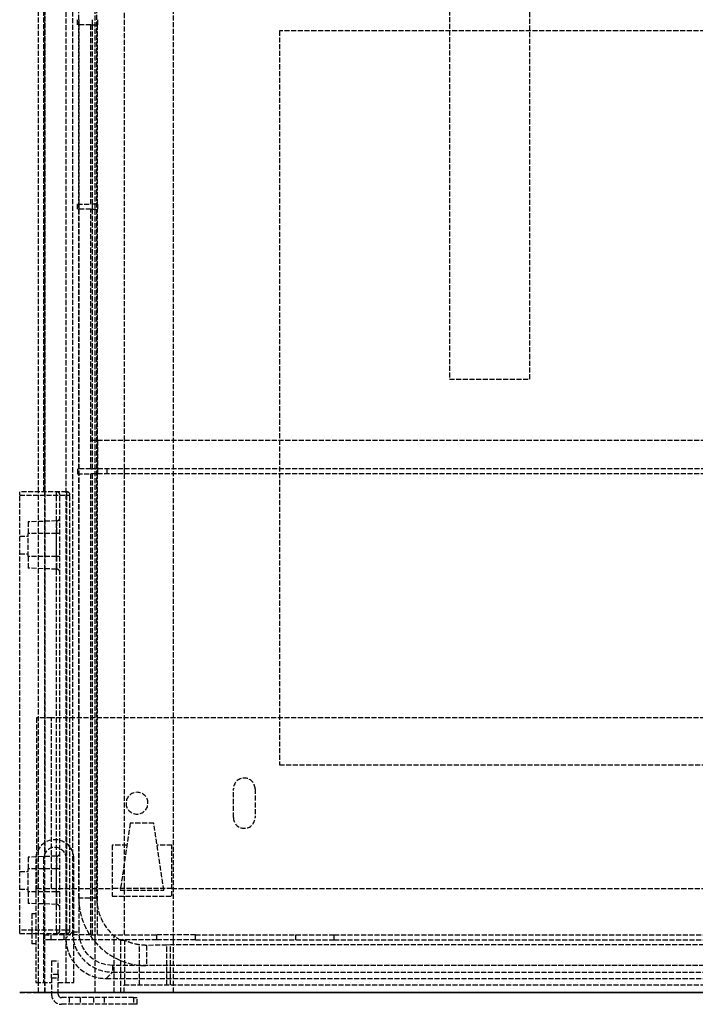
# Model space of a CAD drawing. Header units: millimetres. Extents: x -209 to 209, y -4 to 488.
# Tile 1 of 3: x -209 to -7, y -4 to 290. Entities that reach past the tile are written whole.
import ezdxf

# ---------------------------------------------------------------- set-up
doc = ezdxf.new("R2010")
doc.units = ezdxf.units.MM
doc.header["$LTSCALE"] = 10
doc.linetypes.add('ALLCAD_Strich', pattern=[0.2, 0.15, -0.05])
doc.layers.add('BESCH_KONT_sich_schn_ansi_2d', color=40, linetype='Continuous')
doc.layers.add('BESCH_KONT_sich_schn_grun_2d', color=10, linetype='Continuous')

msp = doc.modelspace()

# ---------------------------------------------------------------- linework, layer by layer
at = {"layer": 'BESCH_KONT_sich_schn_ansi_2d', "linetype": 'ALLCAD_Strich'}
for p, q in [((-209, 0, 486.35), (-195, 0, 486.35)), ((-209, 0, 443.65), (-209, 0, 486.35)), ((-201.75, 0, 443.65), (-209, 0, 443.65)), ((-209, 0, 486.35), (-209, 0, 487.35)), ((-195, 0, 487.35), (-209, 0, 487.35)), ((-209, 0, 442.65), (-209, 0, 443.65)), ((-209, 0, 442.65), (-201.75, 0, 442.65)), ((-209, 0, 467.65), (-206.5, 0, 467.65)), ((-209, 0, 462.35), (-206.5, 0, 462.35)), ((-197.97, 0, 457.8), (-206.5, 0, 458.1)), ((-197.97, 0, 468.4), (-206.5, 0, 468.4)), ((-206.5, 0, 471.9), (-206.5, 0, 468.4)), ((-197.97, 0, 472.2), (-206.5, 0, 471.9)), ((-197.97, 0, 461.6), (-206.5, 0, 461.6)), ((-206.5, 0, 461.6), (-206.5, 0, 468.4)), ((-206.5, 0, 461.6), (-206.5, 0, 458.1)), ((-205.4, 0, 153.9), (-205.4, 0, 144.9)), ((-204.2, 0, 144.9), (-205.4, 0, 144.9)), ((-204.2, 0, 153.9), (-205.4, 0, 153.9)), ((-204.2, 0, 178.4), (-199.5, 0, 178.4)), ((-204.2, 0, 112.5), (-204.2, 0, 178.4)), ((-201.9, 0, 112.5), (-204.2, 0, 112.5)), ((-204, 0, 36), (-201.5, 0, 36)), ((-204, 0, 4.5), (-204, 0, 36)), ((-197.71, 0, 475.8), (-203.76, 0, 480.03)), ((-203.4, 0, 50.2), (-203.4, 0, 66.7)), ((-201.5, 0, 50.2), (-203.4, 0, 50.2)), ((-201.9, 0, 68.64), (-201.9, 0, 112.5)), ((-195.1, 0, 112.5), (-201.9, 0, 112.5)), ((-201.75, 0, 436.9), (-201.75, 0, 478.3)), ((-201.75, 0, 480.3), (-199.75, 0, 480.3)), ((-201.69, 0, 478.8), (-201.75, 0, 478.8)), ((-201.75, 0, 478.8), (-201.75, 0, 480.3)), ((-198, 0, 443.65), (-201.75, 0, 443.65)), ((-201.75, 0, 442.65), (-198, 0, 442.65)), ((-187.75, 0, 478.8), (-201.69, 0, 478.8)), ((-201.5, 0, 14), (-201.5, 0, 50.2)), ((-186.5, 0, 14), (-201.5, 0, 14)), ((-201.5, 0, 4.5), (-201.5, 0, 14)), ((-201.4, 0, 68.7), (-199.5, 0, 68.7)), ((-200.27, 0, 486.07), (-194.33, 0, 483.3)), ((-168.06, 0, 480.3), (-199.75, 0, 480.3)), ((-199.5, 0, 348), (-196.5, 0, 348)), ((-196.5, 0, 67), (-199.5, 0, 67)), ((-199.5, 0, 348), (-199.5, 0, 67)), ((-199.5, 0, 2.5), (-181.4, 0, 2.5)), ((199.5, 0), (-199.5, 0)), ((-199.5, 0, 68.7), (-197.5, 0, 68.7)), ((-197.5, 0, 347.02), (-199.5, 0, 347.02)), ((-199.5, 0, 178.4), (-197.5, 0, 178.4)), ((-198, 0, 474.85), (-198, 0, 443.65)), ((-195, 0, 474.85), (-198, 0, 474.85)), ((-198, 0, 443.65), (-198, 0, 442.65)), ((-197, 0, 443.65), (-198, 0, 443.65)), ((-197, 0, 473.85), (-198, 0, 474.85)), ((-197, 0, 468.4), (-197.97, 0, 468.4)), ((-197.97, 0, 472.2), (-197.97, 0, 468.4)), ((-197, 0, 461.6), (-197.97, 0, 461.6)), ((-197.97, 0, 461.6), (-197.97, 0, 468.4)), ((-197.97, 0, 461.6), (-197.97, 0, 457.8)), ((-189.95, 0, 475.8), (-197.71, 0, 475.8)), ((-197.5, 0, 68.7), (-180.84, 0, 68.7)), ((-197.5, 0, 67), (-197.5, 0, 348)), ((-197.5, 0, 178.4), (-193.12, 0, 178.4)), ((-197, 0, 443.65), (-197, 0, 473.85)), ((-197, 0, 473.85), (-195, 0, 473.85)), ((-175, 0, 348), (-196.5, 0, 348)), ((-196.5, 0, 67), (-196.5, 0, 348)), ((-196.5, 0, 67), (-175, 0, 67)), ((-195.75, 0, 430.9), (195.75, 0, 430.9)), ((-195.25, 0, 475.8), (-189.95, 0, 465.8)), ((-193.29, 0, 428.97), (-195.2, 0, 374.17)), ((-183.21, 0, 374.17), (-195.2, 0, 374.17)), ((-195.1, 0, 68.7), (-195.1, 0, 112.5)), ((-192.8, 0, 112.5), (-195.1, 0, 112.5)), ((-195, 0, 486.35), (-195, 0, 480.3)), ((-195, 0, 486.35), (-194, 0, 486.35)), ((-195, 0, 487.35), (-195, 0, 486.35)), ((-195, 0, 478.8), (-195, 0, 474.85)), ((-194, 0, 474.85), (-195, 0, 474.85)), ((-195, 0, 474.85), (-195, 0, 473.85)), ((-194.33, 0, 483.3), (-194, 0, 483.3)), ((-194.01, 0, 14), (-194.01, 0, 14)), ((-194.01, 0, 14.01), (-194.01, 0, 14.01)), ((-194.01, 0, 14), (-194.01, 0, 14.01)), ((-194.01, 0, 14), (-194.01, 0, 14)), ((-194.01, 0, 14.01), (-194.01, 0, 14)), ((-194.01, 0, 14.01), (-194.01, 0, 14.01)), ((-194.01, 0, 14.01), (-194.01, 0, 14)), ((-194, 0, 483.3), (-187.46, 0, 483.3)), ((-194, 0, 480.3), (-194, 0, 486.35)), ((-194, 0, 14), (-194, 0, 14.01)), ((-194, 0, 14), (-194, 0, 14.01)), ((-194, 0, 14.01), (-194, 0, 14.01)), ((-194, 0, 14.01), (-194, 0, 14)), ((-194, 0, 14.01), (-194, 0, 14.01)), ((-194, 0, 14), (-194, 0, 14)), ((-194, 0, 14), (-194, 0, 14.01)), ((-194, 0, 14), (-194, 0, 14)), ((-194, 0, 14), (-194, 0, 14)), ((-194, 0, 14), (-194, 0, 14)), ((-194, 0, 14.01), (-194, 0, 14.01)), ((-194, 0, 14.01), (-194, 0, 14.01)), ((-194, 0, 474.85), (-194, 0, 478.8)), ((-193.99, 0, 14), (-193.99, 0, 14)), ((-193.99, 0, 14.01), (-193.99, 0, 14.01)), ((-193.99, 0, 14), (-193.99, 0, 14)), ((-193.99, 0, 14.01), (-193.99, 0, 14)), ((-193.99, 0, 14.01), (-193.99, 0, 14.01)), ((-193.99, 0, 14.01), (-193.99, 0, 14)), ((-193.99, 0, 14), (-193.99, 0, 14.01)), ((-193.12, 0, 178.4), (-192.8, 0, 178.4)), ((-192.8, 0, 173.35), (-192.8, 0, 178.4)), ((-192.8, 0, 112.5), (-192.8, 0, 173.35)), ((-191.75, 0, 478.8), (-191.75, 0, 438.4)), ((-191.75, 0, 480.3), (-191.75, 0, 478.8)), ((-190.9, 0, 348), (-191.35, 0, 374.17)), ((-191.29, 0, 430.9), (-181.29, 0, 430.9)), ((-191, 0, 339.2), (-187, 0, 339.2)), ((-187, 0, 332.8), (-191, 0, 332.8)), ((-187, 0, 268.8), (-191, 0, 268.8)), ((-191, 0, 275.2), (-187, 0, 275.2)), ((-191, 0, 179.2), (-187, 0, 179.2)), ((-187, 0, 172.8), (-191, 0, 172.8)), ((-187, 0, 76.8), (-191, 0, 76.8)), ((-191, 0, 83.2), (-187, 0, 83.2)), ((-190.74, 0, 339.2), (-190.9, 0, 348)), ((-190.63, 0, 332.8), (-190.74, 0, 339.2)), ((-189.63, 0, 275.2), (-190.63, 0, 332.8)), ((-189.95, 0, 443.6), (-189.95, 0, 475.8)), ((-187.25, 0, 443.6), (-189.95, 0, 443.6)), ((-189.51, 0, 268.8), (-189.63, 0, 275.2)), ((-187.95, 0, 179.2), (-189.51, 0, 268.8)), ((-187.84, 0, 172.8), (-187.95, 0, 179.2)), ((-186.27, 0, 83.12), (-187.84, 0, 172.8)), ((-187.25, 0, 440.4), (-187.25, 0, 478.3)), ((-185.75, 0, 446.3), (-187.25, 0, 446.3)), ((-186.5, 0, 17.8), (-186.5, 0, 14)), ((-163.1, 0, 17.8), (-186.5, 0, 17.8)), ((-186.17, 0, 76.91), (-186.27, 0, 83.12)), ((-186.02, 0, 68.7), (-186.17, 0, 76.91)), ((-186.09, 0, 483.54), (-174.4, 0, 487.8)), ((185.81, 0, 478.8), (-185.81, 0, 478.8)), ((-182.87, 0, 432.4), (-185.75, 0, 432.4)), ((-185.75, 0, 478.3), (-185.75, 0, 440.4)), ((-182.75, 0, 443.6), (-185.75, 0, 443.6)), ((-183.21, 0, 374.17), (-181.29, 0, 428.97)), ((-183.21, 0, 374.17), (139.21, 0, 374.17)), ((-182.75, 0, 478.03), (-182.75, 0, 443.6)), ((-181.6, 0, 17.8), (-181.6, 0, 8.8)), ((-179, 0, 8.8), (-181.6, 0, 8.8)), ((-180.37, 0, 480.3), (-181.43, 0, 479.91)), ((-181.4, 0, 4.5), (-181.4, 0, 1)), ((-163.6, 0, 1), (-181.4, 0, 1)), ((-181.4, 0, 4.5), (-163.6, 0, 4.5)), ((-181.4, 0, 2.5), (-176.97, 0, 2.5)), ((-181.29, 0, 430.9), (-181.29, 0, 428.97)), ((-181.29, 0, 428.97), (137.29, 0, 428.97)), ((137.29, 0, 430.9), (-181.29, 0, 430.9)), ((-172.69, 0, 483.1), (-180.37, 0, 480.3)), ((-179, 0, 13.5), (-166, 0, 13.5)), ((-179, 0, 13.5), (-179, 0, 4.5)), ((-166, 0, 8.8), (-179, 0, 8.8)), ((-178.84, 0, 66.77), (-177.86, 0, 40.4)), ((-178.61, 0, 60.7), (-178, 0, 60.7)), ((-175.61, 0, 60.7), (-178, 0, 60.7)), ((-178, 0, 91.4), (-178, 0, 44.26)), ((177.86, 0, 40.4), (-177.86, 0, 40.4)), ((-177.86, 0, 40.4), (-177.6, 0, 33.5)), ((177.75, 0, 432.4), (-177.75, 0, 432.4)), ((-177.25, 0), (-177.25, 0, 2.5)), ((-176.97, 0, 2.5), (-176, 0, 2.5)), ((-176.97, 0, 4.5), (-176.97, 0, 2.5)), ((-176, 0, 93.4), (142.45, 0, 93.4)), ((-176, 0, 13.5), (-176, 0, 2.5)), ((-176, 0, 2.5), (-169, 0, 2.5)), ((-174.48, 0, 30.37), (-175.61, 0, 60.7)), ((-174, 0, 68), (-174, 0, 347)), ((-173.26, 0, 28.34), (-165.06, 0, 26.6)), ((-173.12, 0, 487.2), (-172.09, 0, 484.38)), ((-164.46, 0, 28.01), (-172.92, 0, 29.8)), ((-171.2, 0, 40.4), (-171.2, 0, 374.17)), ((-171.2, 0, 27.9), (-171.2, 0, 40.4)), ((-170.75, 0), (-170.75, 0, 2.5)), ((-169.25, 0, 430.9), (-169.25, 0, 432.4)), ((-169, 0, 2.5), (-168.02, 0, 2.5)), ((-169, 0, 13.5), (-169, 0, 2.5)), ((168.06, 0, 480.3), (-168.06, 0, 480.3)), ((-168.02, 0, 2.5), (-168.02, 0, 4.5)), ((-168.02, 0, 2.5), (-163.6, 0, 2.5)), ((-167.75, 0, 430.9), (-167.75, 0, 430.9)), ((-167.75, 0, 430.9), (-167.75, 0, 413)), ((-163.4, 0, 8.8), (-166, 0, 8.8)), ((-166, 0, 4.5), (-166, 0, 13.5)), ((-165.75, 0, 411), (149.91, 0, 411)), ((-165.06, 0, 26.6), (-164, 0, 21.6)), ((-163.1, 0, 21.6), (-164.46, 0, 28.01)), ((164, 0, 21.6), (-164, 0, 21.6)), ((-163.6, 0, 2.5), (163.6, 0, 2.5)), ((-163.6, 0, 4.5), (-163.6, 0, 1)), ((-163.4, 0, 17.8), (-163.4, 0, 8.8)), ((-163.1, 0, 20.3), (-163.1, 0, 17.8)), ((-163.1, 0, 20.3), (163.1, 0, 20.3)), ((-163.1, 0, 20.3), (-163.1, 0, 21.6)), ((-156.58, 0, 476.68), (-126.64, 0, 455.72)), ((-145.25, 0), (-145.25, 0, 2.5)), ((-138.75, 0), (-138.75, 0, 2.5)), ((-131.51, 0, 430.9), (-131.51, 0, 430.9)), ((-122.6, 0, 20.3), (-122.6, 0, 15.3)), ((-98.6, 0, 15.3), (-122.6, 0, 15.3)), ((-115.17, 0, 452.1), (115.17, 0, 452.1)), ((-98.6, 0, 20.3), (-98.6, 0, 15.3)), ((-80.8, 0, 20.3), (-80.8, 0, 7.8)), ((-56.8, 0, 7.8), (-80.8, 0, 7.8)), ((-56.8, 0, 28.4), (-80.8, 0, 28.4)), ((-80.8, 0, 28.4), (-80.8, 0, 20.3)), ((-56.8, 0, 20.3), (-56.8, 0, 7.8)), ((-48.6, 0, 7.8), (-56.8, 0, 7.8)), ((-56.8, 0, 20.3), (-56.8, 0, 28.4)), ((-55.6, 0, 2.5), (-55.6, 0, 7.8)), ((-48.6, 0, 20.3), (-48.6, 0, 7.8)), ((-48.6, 0, 2.5), (-48.6, 0, 7.8)), ((-38.4, 0, 16.5), (-48.6, 0, 16.5)), ((-38.4, 0, 2.5), (-38.4, 0, 16.5)), ((-37.6, 0, 20.3), (-37.6, 0, 18.3)), ((-27.6, 0, 18.3), (-37.6, 0, 18.3)), ((-27.6, 0, 20.3), (-27.6, 0, 18.3))]:
    msp.add_line(p, q, dxfattribs=at)
at = {"layer": 'BESCH_KONT_sich_schn_ansi_2d', "linetype": 'ALLCAD_Strich', "extrusion": (0, 1, 0)}
for centre, radius, start, end in [((201.75, 482.9), 3.5, 305, 115), ((199.5, 4.5), 4.5, 270, 0), ((201.4, 66.7), 2, 0, 90), ((199.75, 478.3), 2, 0, 90), ((195.75, 436.9), 6, 270, 0), ((198, 443.65), 1, 180, 270), ((198, 473.2), 1, 180, 268), ((195, 486.35), 1, 90, 180), ((195, 474.85), 1, 180, 270), ((191, 336), 3.2, 270, 90), ((191, 272), 3.2, 270, 90), ((191, 176), 3.2, 270, 90), ((191, 80), 3.2, 270, 90), ((194.01, 14.01), 0.00271, 0, 90), ((194.01, 14), 0.00271, 270, 0), ((194.01, 14.01), 0.00116, 90, 180), ((194.01, 14), 0.00116, 180, 270), ((193.99, 14.01), 0.00271, 0, 90), ((193.99, 14), 0.00271, 270, 0), ((194, 14.01), 0.00093, 90, 180), ((194, 14.01), 0.00093, 180, 270), ((193.99, 14.01), 0.00116, 90, 180), ((193.99, 14), 0.00116, 180, 270), ((185.75, 438.4), 6, 270, 0), ((187.75, 478.3), 2, 90, 180), ((177.75, 440.4), 9.5, 270, 0), ((187, 336), 3.2, 90, 270), ((187, 272), 3.2, 90, 270), ((187, 176), 3.2, 90, 270), ((187, 80), 3.2, 90, 270), ((180.84, 66.7), 2, 90, 171.3731), ((180.84, 66.7), 2, 171.3731, 177.8701), ((175, 68), 1, 180, 270), ((175, 347), 1, 90, 180), ((171.68, 35.67), 6, 282, 297.8701), ((174.06, 486.86), 1, 70, 160), ((173.03, 484.04), 1, 160, 250), ((168.06, 460.3), 20, 90, 125)]:
    msp.add_arc(centre, radius, start, end, dxfattribs=at)
at = {"layer": 'BESCH_KONT_sich_schn_ansi_2d', "linetype": 'ALLCAD_Strich', "extrusion": (0, -1, 0)}
for centre, radius, start, end in [((-199.5, 4.5), 2, 180, 270), ((-198, 456.8), 1, 0, 88), ((-194.01, 14), 0.00116, 180, 270), ((-194.01, 14.01), 0.00116, 90, 180), ((-194.01, 14), 0.00271, 270, 0), ((-194.01, 14.01), 0.00271, 0, 90), ((-194, 14.01), 0.00217, 270, 0), ((-194, 14.01), 0.00217, 0, 90), ((-193.99, 14), 0.00116, 180, 270), ((-193.99, 14.01), 0.00116, 90, 180), ((-193.99, 14), 0.00271, 270, 0), ((-193.99, 14.01), 0.00271, 0, 90), ((-191.29, 428.9), 2, 90, 178), ((-187.75, 478.3), 0.5, 0, 90), ((-187.46, 487.3), 4, 270, 290), ((-177.75, 440.4), 8, 180, 270), ((-180.75, 478.03), 2, 110, 180), ((-176, 91.4), 2, 90, 180), ((-171.68, 35.67), 6, 182.1299, 242.1299), ((-172.12, 33.7), 5.48, 182.1299, 258), ((-165.75, 413), 2, 180, 270), ((-115.17, 472.1), 20, 235, 270)]:
    msp.add_arc(centre, radius, start, end, dxfattribs=at)
at = {"layer": 'BESCH_KONT_sich_schn_ansi_2d', "linetype": 'ALLCAD_Strich', "extrusion": (0, 1, 0)}
msp.add_ellipse((-181.28, 0, 428.9), major_axis=(12, 0, -0.07), ratio=0.005808, start_param=-3.141424, end_param=-1.571845, dxfattribs=at)
at = {"layer": 'BESCH_KONT_sich_schn_grun_2d', "linetype": 'ALLCAD_Strich'}
for p, q in [((-201.5, 0), (-201.5, 488.5)), ((-186.5, 0), (-186.5, 488.5)), ((-163.1, 0), (-163.1, 435)), ((-80.8, 435), (-80.8, 183)), ((-201.4, 41.67), (-201.4, 373.82)), ((-203.4, 149.4), (-203.4, 355.82)), ((-201.75, 149.4), (-201.75, 355.82)), ((-177.75, 164.72), (-177.75, 355.82)), ((-195.2, 338.61), (-195.2, 16.19)), ((-193.29, 336.69), (-193.29, 18.11)), ((-191.35, 28.2), (-191.35, 326.6)), ((-186.02, 28.2), (-186.02, 326.6)), ((-56.8, 183), (-56.8, 324)), ((-191.75, 288.72), (-191.75, 290.22)), ((-187.75, 288.72), (-191.75, 288.72)), ((-191.29, 288.72), (-191.29, 290.22)), ((-191.29, 235.22), (-191.29, 288.72)), ((-187.75, 235.22), (-187.75, 288.72)), ((-187.75, 288.72), (-185.75, 288.72)), ((-187.25, 288.72), (-187.25, 290.22)), ((-187.25, 235.22), (-187.25, 288.72)), ((-185.75, 290.22), (-185.75, 288.72)), ((-185.75, 235.22), (-185.75, 288.72)), ((87.51, 286.91), (-131.51, 286.91)), ((-131.51, 286.91), (-131.51, 67.89)), ((-191.75, 233.72), (-191.75, 235.22)), ((-191.75, 235.22), (-187.75, 235.22)), ((-191.29, 233.72), (-191.29, 235.22)), ((-185.75, 235.22), (-187.75, 235.22)), ((-187.25, 233.72), (-187.25, 235.22)), ((-185.75, 235.22), (-185.75, 233.72)), ((-187.75, 233.72), (-191.75, 233.72)), ((-191.29, 18.11), (-191.29, 233.72)), ((-187.75, 164.72), (-187.75, 233.72)), ((-187.75, 233.72), (-185.75, 233.72)), ((-187.25, 156.22), (-187.25, 233.72)), ((-185.75, 164.72), (-185.75, 233.72)), ((-80.8, 183), (-56.8, 183)), ((187.75, 164.72), (-187.75, 164.72)), ((-187.75, 156.22), (-187.75, 164.72)), ((-185.81, 164.72), (-185.81, 156.22)), ((-185.75, 156.22), (-185.75, 164.72)), ((-177.75, 156.22), (-177.75, 164.72)), ((-187.75, 156.22), (-191.75, 156.22)), ((-191.75, 156.22), (-191.75, 154.72)), ((-187.75, 156.22), (-187.25, 156.22)), ((-185.81, 156.22), (-187.25, 156.22)), ((185.81, 156.22), (-185.81, 156.22)), ((-185.75, 156.22), (-185.75, 154.72)), ((-182.87, 154.72), (-182.87, 156.22)), ((-177.75, 154.72), (-177.75, 156.22)), ((-191.75, 154.72), (-187.75, 154.72)), ((187.75, 154.72), (-187.75, 154.72)), ((-187.75, 17.22), (-187.75, 154.72)), ((-187.25, 17.22), (-187.25, 154.72)), ((-185.75, 17.22), (-185.75, 154.72)), ((-177.75, 17.22), (-177.75, 154.72)), ((-209, 148.4), (-209, 149.4)), ((-195, 149.4), (-209, 149.4)), ((-209, 148.4), (-195, 148.4)), ((-209, 18.6), (-209, 148.4)), ((-203.4, 3), (-203.4, 149.4)), ((-198, 18.6), (-198, 149.4)), ((-197, 18.6), (-197, 148.4)), ((-195, 149.4), (-195, 148.4)), ((-195, 148.4), (-194, 148.4)), ((-195, 148.4), (-195, 18.6)), ((-194, 18.6), (-194, 148.4)), ((-197.97, 140.7), (-206.5, 140.4)), ((-206.5, 140.4), (-206.5, 136.9)), ((-197.97, 140.7), (-197.97, 136.9)), ((-209, 136.15), (-206.5, 136.15)), ((-197.97, 136.9), (-206.5, 136.9)), ((-206.5, 130.1), (-206.5, 136.9)), ((-197, 136.9), (-197.97, 136.9)), ((-197.97, 130.1), (-197.97, 136.9)), ((-209, 130.85), (-206.5, 130.85)), ((-197.97, 130.1), (-206.5, 130.1)), ((-206.5, 130.1), (-206.5, 126.6)), ((-197, 130.1), (-197.97, 130.1)), ((-197.97, 130.1), (-197.97, 126.3)), ((-197.97, 126.3), (-206.5, 126.6)), ((-201.5, 82), (-204, 82)), ((-204, 82), (-204, 31)), ((-199.5, 82), (-201.5, 82)), ((199.5, 82), (-199.5, 82)), ((-199.5, 31), (-199.5, 82)), ((-131.51, 67.89), (87.51, 67.89)), ((-145.25, 52.25), (-145.25, 60.75)), ((-138.75, 60.75), (-138.75, 52.25)), ((-176, 50.5), (-179, 30.5)), ((-169, 50.5), (-176, 50.5)), ((-166, 30.5), (-169, 50.5)), ((-176.97, 44), (-181.4, 44)), ((-181.4, 44), (-181.4, 28.8)), ((-163.6, 44), (-168.02, 44)), ((-163.6, 28.8), (-163.6, 44)), ((-197.97, 40.7), (-206.5, 40.4)), ((-206.5, 40.4), (-206.5, 36.9)), ((-204.2, 39.9), (-204.2, 17.6)), ((-201.9, 39.9), (-201.9, 3)), ((-197.97, 40.7), (-197.97, 36.9)), ((-195.1, 3), (-195.1, 39.9)), ((-192.8, 8.99), (-192.8, 39.9)), ((-209, 36.15), (-206.5, 36.15)), ((-197.97, 36.9), (-206.5, 36.9)), ((-206.5, 30.1), (-206.5, 36.9)), ((-197, 36.9), (-197.97, 36.9)), ((-197.97, 30.1), (-197.97, 36.9)), ((-209, 30.85), (-206.5, 30.85)), ((-206.5, 30.1), (-206.5, 26.6)), ((-197.97, 30.1), (-206.5, 30.1)), ((-204, 31), (-201.5, 31)), ((-201.5, 31), (-199.5, 31)), ((-199.5, 31), (-181.4, 31)), ((-197, 30.1), (-197.97, 30.1)), ((-197.97, 30.1), (-197.97, 26.3)), ((-163.6, 31), (-181.4, 31)), ((-179, 30.5), (-166, 30.5)), ((-163.6, 31), (163.6, 31)), ((-197.97, 26.3), (-206.5, 26.6)), ((-186.02, 28.2), (-191.35, 28.2)), ((-181.4, 28.8), (-163.6, 28.8)), ((-205.4, 23.5), (-205.4, 19)), ((-204.2, 23.5), (-205.4, 23.5)), ((-209, 17.6), (-209, 18.6)), ((-195, 18.6), (-209, 18.6)), ((-205.4, 19), (-205.4, 17.6)), ((-198, 18.6), (-198, 17.6)), ((-193.29, 18.11), (-195.2, 16.19)), ((-194, 18.6), (-195, 18.6)), ((-195, 18.6), (-195, 17.6)), ((-193.29, 18.11), (-191.29, 18.11)), ((-209, 17.6), (-195, 17.6)), ((-205.4, 17.6), (-205.4, 14.5)), ((-204.2, 17.6), (-204.2, 3)), ((-201.75, 17.22), (-201.75, 17.6)), ((-201.75, 17.22), (-199.75, 17.22)), ((-201.75, 15.72), (-201.75, 17.22)), ((-199.75, 15.72), (-201.75, 15.72)), ((-199.75, 17.22), (-199.75, 15.72)), ((-187.75, 17.22), (-199.75, 17.22)), ((-168.06, 15.72), (-199.75, 15.72)), ((-195.75, 15.72), (-195.75, 17.22)), ((-187.75, 17.22), (-168.06, 17.22)), ((-180.84, 4.2), (-180.84, 16.94)), ((-178.84, 4.2), (-178.84, 15.54)), ((-177.6, 4.2), (-177.6, 15.52)), ((-168.06, 15.72), (-168.06, 17.22)), ((-156.58, 17.22), (-168.06, 17.22)), ((-156.58, 15.72), (-168.06, 15.72)), ((-156.58, 17.22), (-126.64, 17.22)), ((-156.58, 15.72), (-156.58, 17.22)), ((-156.58, 15.72), (-126.64, 15.72)), ((-126.64, 17.22), (-115.17, 17.22)), ((-126.64, 15.72), (-126.64, 17.22)), ((-126.64, 15.72), (-115.17, 15.72)), ((-115.17, 17.22), (115.17, 17.22)), ((-115.17, 15.72), (-115.17, 17.22)), ((-115.17, 15.72), (115.17, 15.72)), ((-204.2, 14.5), (-205.4, 14.5)), ((-173.26, 4.2), (-173.26, 14.23)), ((-165.06, 14.11), (-171.2, 14.09)), ((-171.2, 14.09), (-171.2, 8.05)), ((-164, 14.2), (-165.06, 14.11)), ((-165.06, 4.2), (-165.06, 14.11)), ((127.2, 14.2), (-164, 14.2)), ((-164, 4.2), (-164, 14.2)), ((-199.5, 9.5), (-199.5, 5.38)), ((-199.5, 9.5), (-197.5, 9.5)), ((-197.5, 5.38), (-197.5, 9.5)), ((-192.8, 3), (-192.8, 8.99)), ((-183.21, 4.2), (-181.29, 6.11)), ((-181.29, 8.11), (-181.29, 6.11)), ((137.29, 8.11), (-181.29, 8.11)), ((-181.29, 6.11), (137.29, 6.11)), ((127.2, 8.05), (-171.2, 8.05)), ((-204.2, 3), (-199.5, 3)), ((-203.4, 0), (-203.4, 3)), ((-201.4, 0), (-201.4, 3)), ((-197.5, 5.38), (-199.5, 5.38)), ((-199.5, 4.38), (-199.5, 5.38)), ((-199.5, 4.38), (-197.5, 4.38)), ((-199.5, 4.38), (-199.5, -0.5)), ((-197.5, 5.38), (-197.5, 4.38)), ((-197.5, -0.5), (-197.5, 4.38)), ((-197.5, 3), (-192.8, 3)), ((-183.21, 4.2), (139.21, 4.2)), ((-180.84, 0), (-180.84, 4.2)), ((-178.84, 0), (-178.84, 4.2)), ((-177.6, 2.3), (-177.6, 4.2)), ((-173.26, 2.3), (-173.26, 4.2)), ((-165.06, 2.3), (-165.06, 4.2)), ((-164, 2.3), (-164, 4.2)), ((-201.4, 0), (-203.4, 0)), ((-201.4, 0), (-199.5, 0)), ((-197.5, 0), (-199.5, 0)), ((-197.5, 0), (-180.84, 0)), ((-194.01, 0), (-194.01, 0)), ((-194.01, 0), (-194.01, 0)), ((-194.01, 0), (-194.01, 0)), ((-194.01, 0), (-194.01, 0)), ((-194.01, 0), (-194.01, 0)), ((-194.01, 0), (-194.01, 0)), ((-194.01, 0), (-194.01, 0)), ((-194, 0), (-194, 0)), ((-194, 0), (-194, 0)), ((-194, 0), (-194, 0)), ((-194, 0), (-194, 0)), ((-194, 0), (-194, 0)), ((-194, 0), (-194, 0)), ((-194, 0), (-194, 0)), ((-194, 0), (-194, 0)), ((-194, 0), (-194, 0)), ((-193.99, 0), (-193.99, 0)), ((-193.99, 0), (-193.99, 0)), ((-193.99, 0), (-193.99, 0)), ((-193.99, 0), (-193.99, 0)), ((-193.99, 0), (-193.99, 0)), ((-193.99, 0), (-193.99, 0)), ((-193.99, 0), (-193.99, 0)), ((-178.84, 0), (-180.84, 0)), ((-178.84, 0), (-177.86, 0)), ((-177.86, 2.3), (177.86, 2.3)), ((-177.86, 0), (-177.86, 2.3)), ((177.86, 0), (-177.86, 0)), ((-175, -1.5), (-196.5, -1.5)), ((-194.2, -1.5), (-194.2, -3.5)), ((-194.01, 0), (-194.01, 0)), ((-194.01, 0), (-194.01, 0)), ((-194.01, 0), (-194, 0)), ((-193.99, 0), (-194, 0)), ((-194, 0), (-194, 0)), ((-194, 0), (-194, 0)), ((-193.99, 0), (-193.99, 0)), ((-193.99, 0), (-193.99, 0)), ((-191, -1.5), (-191, -3.5)), ((-187, -1.5), (-187, -3.5)), ((-183.8, -1.5), (-183.8, -3.5)), ((-175, -1.5), (-174, -1.5)), ((-175, -1.5), (-175, -3.5)), ((-174, -3.5), (-174, -1.5)), ((-175, -3.5), (-196.5, -3.5)), ((-174, -3.5), (-175, -3.5))]:
    msp.add_line(p, q, dxfattribs=at)
for centre, radius, start, end in [((-198, 148.4), 1, 0, 90), ((-195, 148.4), 1, 0, 90), ((-198, 141.7), 1, 272, 0), ((-198, 125.3), 1, 0, 88), ((-142, 60.75), 3.25, 0, 180), ((-174, 56.5), 3.25, 0, 180), ((-174, 56.5), 3.25, 180, 0), ((-142, 52.25), 3.25, 180, 0), ((-198.5, 39.9), 5.7, 0, 180), ((-198.5, 39.9), 3.4, 0, 180), ((-198, 41.7), 1, 272, 0), ((-171.2, 28.2), 20.15, 180, 270), ((-171.2, 28.2), 14.82, 180, 229.4497), ((-198, 25.3), 1, 0, 88), ((-198, 18.6), 1, 270, 0), ((-195, 18.6), 1, 270, 0), ((-196.5, -0.5), 3, 180, 270), ((-196.5, -0.5), 1, 180, 270)]:
    msp.add_arc(centre, radius, start, end, dxfattribs=at)
for centre, major_axis, ratio, start_param, end_param in [((-181.28, 18.12), (-8.49, -8.49), 0.999188, -0.784789, -0.584744), ((-183.19, 16.21), (-8.5, -8.5), 0.998783, -0.784789, -0.745499), ((-183.19, 16.21), (-8.5, -8.5), 0.998783, -0.745499, 0.784789), ((-181.28, 18.12), (-8.49, -8.49), 0.999188, -0.584744, 0.784789)]:
    msp.add_ellipse(centre, major_axis=major_axis, ratio=ratio, start_param=start_param, end_param=end_param, dxfattribs=at)
at = {"layer": 'BESCH_KONT_sich_schn_grun_2d', "linetype": 'ALLCAD_Strich', "extrusion": (0, 0, -1)}
for centre, major_axis, ratio, start_param, end_param in [((-181.28, 18.12), (-7.08, -7.08), 0.998783, 0.544052, 0.784789), ((-181.28, 18.12), (-7.08, -7.08), 0.998783, -0.784789, 0.544052), ((-177.94, 28.2), (-14.37, 0), 0.883014, -1.59475, -1.508588), ((-171.25, 28.2), (-14.11, 0), 0.999993, -1.574507, -1.427831)]:
    msp.add_ellipse(centre, major_axis=major_axis, ratio=ratio, start_param=start_param, end_param=end_param, dxfattribs=at)
at = {"layer": 'BESCH_KONT_sich_schn_grun_2d', "linetype": 'ALLCAD_Strich'}
for points, knots in [([(-178.84, 15.54), (-178.85, 15.54), (-178.9, 15.57), (-179.11, 15.68), (-179.27, 15.78), (-179.63, 16.02), (-179.87, 16.18), (-180.36, 16.55), (-180.61, 16.75), (-180.84, 16.94)], [0.0056127, 0.0056127, 0.0056127, 0.0056127, 0.0784559, 0.0784559, 0.1569119, 0.1569119, 0.2480842, 0.2480842, 0.336268, 0.336268, 0.336268, 0.336268]), ([(-173.26, 14.23), (-173.59, 14.28), (-173.92, 14.34), (-174.9, 14.55), (-175.51, 14.73), (-176.47, 15.06), (-176.89, 15.23), (-177.43, 15.45), (-177.58, 15.52), (-177.6, 15.52)], [0.9397185, 0.9397185, 0.9397185, 0.9397185, 1.0370397, 1.0370397, 1.247384, 1.247384, 1.4551731, 1.4551731, 1.646967, 1.646967, 1.646967, 1.646967])]:
    msp.add_open_spline(points, degree=3, knots=knots, dxfattribs=at)

doc.saveas('drawing.dxf')
